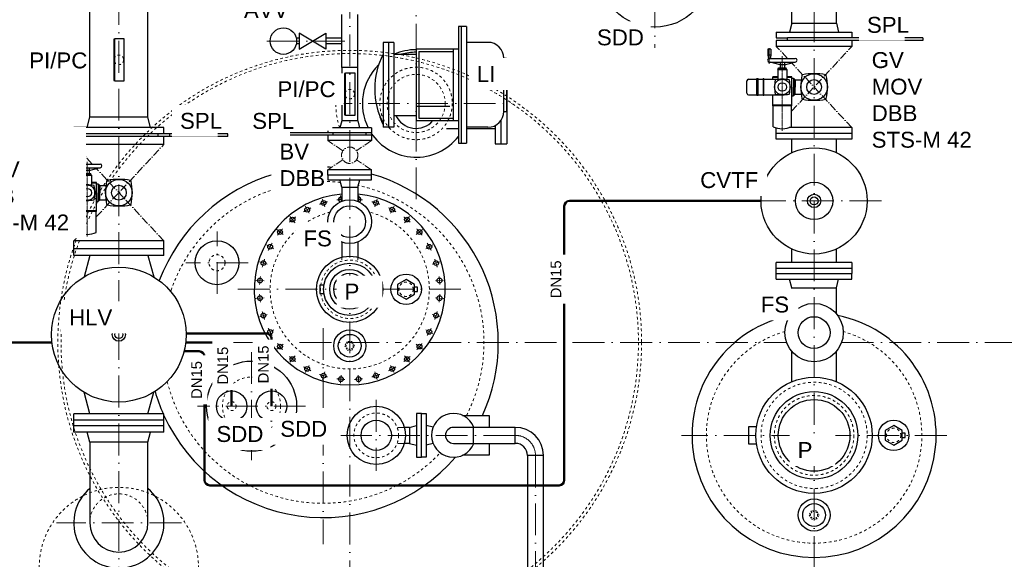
# Model space of a CAD drawing. Header units: millimetres. Extents: x -48448 to 452754, y -13941 to 17062.
# Tile 29 of 256: x -15802 to -12091, y -5550 to -3518. Entities that reach past the tile are written whole.
import ezdxf

# ---------------------------------------------------------------- set-up
doc = ezdxf.new("R2010")
doc.units = ezdxf.units.MM
for name, pattern in [('ACAD_ISO10W100', [18, 12, -3, 0, -3]), ('DASHDOT', [25.4, 12.7, -6.35, 0, -6.35]), ('JIS_02_1.0', [2, 1, -1]), ('STRICHPUNKT', [25.4, 12.7, -6.35, 0, -6.35])]:
    doc.linetypes.add(name, pattern=pattern)
doc.layers.add('0_POL_masch Installation Bestand', color=7, linetype='Continuous')
doc.layers.add('Beschriftung', color=7, linetype='Continuous')
doc.styles.add('LBB3.5M1000', font='isocp.shx', dxfattribs={"height": 3.5})

msp = doc.modelspace()

# ---------------------------------------------------------------- linework, layer by layer
at = {"linetype": 'ACAD_ISO10W100', "lineweight": 18, "ltscale": 10}
for p, q in [((-15428.113, -1796.781), (-15428.113, -7164.129)), ((-13408.113, -1808.795), (-13408.113, -3624.217)), ((-12808.113, -5583.512), (-12808.113, -1808.795)), ((-14558.113, -6935.078), (-14558.113, -1834.336)), ((-14308.113, -4193.991), (-14308.113, -3472.619)), ((-14869.908, -3598.305), (-14576.399, -3598.305)), ((-14668.799, -3833.305), (-13947.427, -3833.305)), ((-14590.679, -4202.653), (-14592.945, -4179.651)), ((-14525.546, -4202.653), (-14523.281, -4179.651)), ((-14711.145, -4247.003), (-14725.631, -4219.901)), ((-14652.349, -4222.649), (-14661.27, -4193.242)), ((-14463.876, -4222.649), (-14454.956, -4193.242)), ((-14405.081, -4247.003), (-14390.595, -4219.901)), ((-12554.113, -4200.306), (-13062.112, -4200.306)), ((-14764.059, -4282.359), (-14783.554, -4258.604)), ((-14352.167, -4282.359), (-14332.671, -4258.604)), ((-15058.113, -4550.686), (-15058.113, -4315.925)), ((-14809.059, -4327.359), (-14832.814, -4307.864)), ((-14307.167, -4327.359), (-14283.412, -4307.864)), ((-14844.415, -4380.274), (-14871.517, -4365.787)), ((-14271.811, -4380.274), (-14244.709, -4365.787)), ((-14940.732, -4433.305), (-15175.494, -4433.305)), ((-14868.769, -4439.069), (-14898.176, -4430.148)), ((-14218.049, -4430.148), (-14247.457, -4439.069)), ((-14881.184, -4501.486), (-14911.767, -4498.473)), ((-14235.041, -4501.486), (-14204.459, -4498.474)), ((-14979.762, -4533.305), (-14136.463, -4533.305)), ((-14881.184, -4565.125), (-14911.767, -4568.137)), ((-14235.041, -4565.125), (-14204.459, -4568.137)), ((-14868.769, -4627.542), (-14898.176, -4636.462)), ((-14247.457, -4627.542), (-14218.049, -4636.462)), ((-14844.415, -4686.337), (-14871.517, -4700.823)), ((-14658.113, -4679.391), (-14658.113, -5493.232)), ((-14271.811, -4686.337), (-14244.709, -4700.823)), ((-16204.522, -4733.305), (-15680.394, -4733.305)), ((-15175.832, -4733.305), (-14857.445, -4733.305)), ((-14809.059, -4739.251), (-14832.814, -4758.747)), ((-14746.879, -4733.305), (-14362.566, -4733.305)), ((-14307.167, -4739.251), (-14283.412, -4758.747)), ((-14258.78, -4733.305), (-12911.703, -4733.305)), ((-12704.522, -4733.305), (-10158.113, -4733.305)), ((-14928.113, -4769.844), (-14928.113, -5176.767)), ((-14764.059, -4784.251), (-14783.554, -4808.006)), ((-14352.167, -4784.251), (-14332.672, -4808.006)), ((-14711.145, -4819.608), (-14725.631, -4846.71)), ((-14405.081, -4819.608), (-14390.595, -4846.71)), ((-14652.349, -4843.961), (-14661.27, -4873.369)), ((-14589.933, -4856.377), (-14592.945, -4886.959)), ((-14526.293, -4856.377), (-14523.281, -4886.959)), ((-14463.876, -4843.961), (-14454.956, -4873.369)), ((-14458.113, -4949.8), (-14458.113, -5216.811)), ((-14724.652, -4973.305), (-15131.574, -4973.305)), ((-13934.113, -5083.305), (-14591.618, -5083.305)), ((-12307.907, -5083.305), (-13308.319, -5083.305)), ((-13858.113, -5159.305), (-13858.113, -7445.226)), ((-15192.531, -5413.305), (-15663.695, -5413.305))]:
    msp.add_line(p, q, dxfattribs=at)
at = {"linetype": 'Continuous', "ltscale": 10}
for p, q in [((-12892.263, -3531.306), (-12892.263, -3331.306)), ((-12723.963, -3531.306), (-12723.963, -3331.306)), ((-14588.263, -3698.305), (-14588.263, -3498.305)), ((-14527.963, -3698.305), (-14527.963, -3498.305)), ((-14118.113, -3543.064), (-14148.113, -3543.064)), ((-14148.113, -3543.064), (-14148.113, -3983.064)), ((-14138.113, -3543.064), (-14138.113, -3983.064)), ((-14118.113, -3543.064), (-14118.113, -3983.064)), ((-12892.263, -3531.306), (-12900.613, -3564.306)), ((-12892.263, -3531.306), (-12723.963, -3531.306)), ((-12723.963, -3531.306), (-12715.613, -3564.306)), ((-12950.613, -3564.306), (-12950.613, -3586.306)), ((-12950.613, -3564.306), (-12665.613, -3564.306)), ((-12950.613, -3586.306), (-12908.112, -3586.306)), ((-12398.113, -3596.306), (-12950.613, -3596.306)), ((-12950.613, -3596.306), (-12950.613, -3618.306)), ((-12908.112, -3596.306), (-12908.112, -3586.306)), ((-12398.113, -3586.306), (-12908.112, -3586.306)), ((-12665.613, -3564.306), (-12665.613, -3586.306)), ((-12665.613, -3596.306), (-12665.613, -3618.306)), ((-12398.113, -3586.306), (-12398.113, -3596.306)), ((-14432.263, -3603.065), (-14432.263, -3679.222)), ((-14392.263, -3603.065), (-14432.263, -3603.065)), ((-14412.263, -3603.065), (-14412.263, -3923.065)), ((-14392.263, -3603.065), (-14392.263, -3923.065)), ((-14308.113, -3628.065), (-14148.113, -3628.065)), ((-14308.113, -3628.065), (-14308.113, -3898.065)), ((-14168.113, -3628.065), (-14168.113, -3898.065)), ((-14037.613, -3603.065), (-14118.113, -3603.065)), ((-12665.613, -3618.306), (-12950.613, -3618.306)), ((-14392.263, -3648.065), (-14308.113, -3648.065)), ((-14298.113, -3638.065), (-14298.113, -3888.065)), ((-14298.113, -3638.065), (-14168.113, -3638.065)), ((-13977.613, -3663.065), (-13967.613, -3663.065)), ((-13977.613, -3863.065), (-13977.613, -3663.065)), ((-13967.613, -3663.065), (-13967.613, -3863.065)), ((-14588.263, -3698.305), (-14588.263, -3898.305)), ((-14527.963, -3898.305), (-14527.963, -3698.305)), ((-14432.263, -3679.222), (-14432.263, -3923.065)), ((-13967.613, -3700.565), (-13966.113, -3700.565)), ((-13966.113, -3700.565), (-13966.113, -3985.565)), ((-15547.845, -3923.305), (-15537.663, -3885.305)), ((-15318.563, -3885.305), (-15537.663, -3885.305)), ((-15308.381, -3923.305), (-15318.563, -3885.305)), ((-14392.263, -3878.065), (-14308.113, -3878.065)), ((-14298.113, -3888.065), (-14168.113, -3888.065)), ((-13977.613, -3863.065), (-13967.613, -3863.065)), ((-15598.113, -3947.305), (-15598.113, -3923.305)), ((-15258.113, -3923.305), (-15598.113, -3923.305)), ((-15258.113, -3947.305), (-15258.113, -3923.305)), ((-14392.263, -3923.065), (-14432.263, -3923.065)), ((-14308.113, -3898.065), (-14148.113, -3898.065)), ((-14193.113, -3927.215), (-14148.113, -3927.215)), ((-14037.613, -3923.065), (-14118.113, -3923.065)), ((-14118.113, -3927.215), (-14009.605, -3927.215)), ((-14010.113, -3916.391), (-14010.113, -3985.565)), ((-13988.113, -3896.973), (-13988.113, -3985.565)), ((-12950.612, -3968.306), (-12950.612, -3925.395)), ((-12665.613, -3924.306), (-12901.478, -3924.306)), ((-12665.613, -3924.306), (-12665.613, -3968.306)), ((-15018.113, -3947.305), (-15598.113, -3947.305)), ((-15598.113, -3987.305), (-15598.113, -3957.305)), ((-15018.113, -3957.305), (-15598.113, -3957.305)), ((-15575.613, -3957.305), (-15575.613, -3947.305)), ((-15280.613, -3957.305), (-15280.613, -3947.305)), ((-15258.113, -3981.305), (-15258.113, -3957.305)), ((-15258.113, -3987.305), (-15258.113, -3957.305)), ((-15235.613, -3957.305), (-15235.613, -3947.305)), ((-15018.113, -3957.305), (-15018.113, -3947.305)), ((-12665.613, -3946.306), (-12950.613, -3946.306)), ((-12665.613, -3968.306), (-12950.612, -3968.306)), ((-12892.263, -4018.871), (-12892.263, -3968.306)), ((-12723.962, -4018.872), (-12723.963, -3968.305)), ((-15258.113, -3987.305), (-15598.113, -3987.305)), ((-14148.113, -3983.064), (-14118.113, -3983.064)), ((-14010.113, -3985.565), (-13966.113, -3985.565)), ((-14475.613, -4083.305), (-14640.613, -4083.305)), ((-14640.613, -4103.305), (-14640.613, -4083.305)), ((-14475.613, -4103.305), (-14475.613, -4083.305)), ((-15258.113, -4351.305), (-15598.113, -4351.305)), ((-15598.113, -4405.305), (-15598.113, -4351.305)), ((-15258.113, -4405.305), (-15258.113, -4351.305)), ((-15258.113, -4381.305), (-15598.113, -4381.305)), ((-15258.113, -4405.305), (-15598.113, -4405.305)), ((-15537.663, -4405.305), (-15559.38, -4486.354)), ((-15318.563, -4405.305), (-15296.846, -4486.354)), ((-12892.263, -4432.306), (-12892.263, -4381.741)), ((-12723.954, -4432.304), (-12723.955, -4381.737)), ((-15537.663, -5002.305), (-15559.38, -4921.256)), ((-15318.563, -5002.305), (-15296.846, -4921.256)), ((-15258.113, -5002.305), (-15598.113, -5002.305)), ((-15598.113, -5071.305), (-15598.113, -5002.305)), ((-15258.113, -5071.305), (-15258.113, -5002.305)), ((-15258.113, -5026.305), (-15598.113, -5026.305)), ((-15258.113, -5047.305), (-15598.113, -5047.305)), ((-15258.113, -5071.305), (-15598.113, -5071.305)), ((-15537.663, -5109.305), (-15547.845, -5071.305)), ((-15318.563, -5109.305), (-15308.381, -5071.305)), ((-15318.563, -5109.305), (-15537.663, -5109.305))]:
    msp.add_line(p, q, dxfattribs=at)
for p, q in [((-15318.563, -3885.305), (-15318.563, -3485.305)), ((-14527.963, -3698.305), (-14588.263, -3698.305)), ((-14475.613, -3925.305), (-14622.541, -3925.305)), ((-14588.263, -3898.305), (-14595.498, -3925.305)), ((-14527.963, -3898.305), (-14588.263, -3898.305)), ((-14527.963, -3898.305), (-14520.728, -3925.305)), ((-14475.613, -3925.305), (-14475.613, -3943.305)), ((-14495.613, -3943.305), (-14795.613, -3943.305)), ((-14795.613, -3953.305), (-14795.613, -3943.305)), ((-14475.613, -3953.305), (-14795.613, -3953.305)), ((-14640.613, -3936.43), (-14640.613, -3943.305)), ((-14640.613, -3953.305), (-14640.613, -3973.305)), ((-14620.613, -3953.305), (-14620.613, -3943.305)), ((-14475.613, -3943.305), (-14495.613, -3943.305)), ((-14495.613, -3953.305), (-14495.613, -3943.305)), ((-14475.613, -3953.305), (-14475.613, -3973.305)), ((-14475.613, -3973.305), (-14640.613, -3973.305)), ((-14588.263, -4148.305), (-14595.613, -4121.305)), ((-14588.263, -4148.305), (-14527.963, -4148.305)), ((-14588.263, -4148.305), (-14588.263, -4201.66)), ((-14527.963, -4148.305), (-14520.613, -4121.305)), ((-14527.963, -4148.305), (-14527.963, -4201.66)), ((-14588.263, -4355.247), (-14588.263, -4412.302)), ((-14527.963, -4355.247), (-14527.963, -4412.302)), ((-14333.113, -5053.155), (-14306.113, -5045.805)), ((-14243.829, -5052.96), (-14270.113, -5045.805)), ((-14333.113, -5053.155), (-14352.325, -5053.155)), ((-14333.113, -5053.155), (-14333.113, -5113.455)), ((-15537.663, -5109.305), (-15537.663, -5413.305)), ((-15318.563, -5413.305), (-15318.563, -5109.305)), ((-14333.113, -5113.463), (-14352.328, -5113.463)), ((-14333.113, -5113.455), (-14306.113, -5120.805)), ((-14243.829, -5113.65), (-14270.113, -5120.805))]:
    msp.add_line(p, q)
at = {"ltscale": 10}
for p, q in [((-14748.113, -3587.655), (-14759.26, -3587.655)), ((-14648.113, -3628.305), (-14748.113, -3568.305)), ((-14748.113, -3628.305), (-14648.113, -3568.305)), ((-14748.113, -3568.305), (-14748.113, -3628.305)), ((-14648.113, -3568.305), (-14648.113, -3628.305)), ((-14588.263, -3587.655), (-14648.113, -3587.655)), ((-14748.113, -3608.955), (-14759.26, -3608.955)), ((-14588.263, -3608.955), (-14648.113, -3608.955))]:
    msp.add_line(p, q, dxfattribs=at)
at = {"linetype": 'ACAD_ISO10W100', "lineweight": 18, "ltscale": 2.5}
for p, q in [((-12908.258, -3663.782), (-12950.613, -3618.306)), ((-12893.074, -3862.527), (-12665.613, -3618.306)), ((-12665.613, -3924.306), (-12893.07, -3680.09)), ((-15528.547, -4061.781), (-15598.113, -3987.305)), ((-15513.074, -4260.263), (-15258.113, -3987.305)), ((-14583.769, -4011.201), (-14640.613, -3973.305)), ((-14475.613, -3973.305), (-14532.457, -4011.201)), ((-15258.113, -4351.305), (-15513.266, -4078.141)), ((-14583.769, -4045.409), (-14640.613, -4083.305)), ((-14475.613, -4083.305), (-14532.457, -4045.409)), ((-15598.113, -4351.305), (-15571.747, -4323.079))]:
    msp.add_line(p, q, dxfattribs=at)
at = {"linetype": 'DASHDOT', "ltscale": 10}
msp.add_line((-14308.113, -3843.065), (-14137.916, -3843.065), dxfattribs=at)
at = {"lineweight": 50}
for p, q in [((-13749.41, -5251.779), (-13749.41, -4220.306)), ((-16060.443, -4733.305), (-15680.394, -4733.305)), ((-15182.017, -4766.677), (-15125.29, -4766.677)), ((-15085.29, -5271.779), (-13769.41, -5271.779))]:
    msp.add_line(p, q, dxfattribs=at)
at = {"linetype": 'JIS_02_1.0', "lineweight": 18, "ltscale": 10}
for p, q in [((-14588.263, -4412.302), (-14588.263, -4427.518)), ((-14527.963, -4412.302), (-14527.963, -4427.518))]:
    msp.add_line(p, q, dxfattribs=at)
at = {"linetype": 'Continuous', "lineweight": -2, "ltscale": 10}
for p, q in [((-12665.613, -4432.306), (-12950.612, -4432.306)), ((-12950.612, -4454.305), (-12950.612, -4432.306)), ((-12665.613, -4432.306), (-12665.613, -4454.305)), ((-12950.613, -4473.305), (-12950.612, -4454.305)), ((-12950.613, -4473.305), (-12665.613, -4473.305)), ((-12950.613, -4495.305), (-12950.613, -4473.305)), ((-12665.613, -4454.305), (-12950.612, -4454.305)), ((-12665.613, -4454.305), (-12665.613, -4473.305)), ((-12665.613, -4495.305), (-12665.613, -4473.305)), ((-12950.613, -4495.305), (-12665.613, -4495.305)), ((-12892.263, -4528.305), (-12900.613, -4495.305)), ((-12723.963, -4528.305), (-12715.613, -4495.305)), ((-12892.263, -4625.462), (-12892.263, -4528.305)), ((-12892.263, -4528.305), (-12723.963, -4528.305)), ((-12723.963, -4625.462), (-12723.963, -4528.305)), ((-12892.263, -4881.118), (-12892.263, -4767.149)), ((-12723.963, -4881.118), (-12723.963, -4767.149)), ((-14091.113, -5053.155), (-14167.113, -5053.155)), ((-14091.113, -5113.455), (-14091.113, -5053.155)), ((-13934.113, -5053.155), (-14091.092, -5053.155)), ((-13934.113, -5113.455), (-13934.113, -5053.155)), ((-14167.113, -5113.455), (-14091.113, -5113.455)), ((-14091.113, -5113.455), (-13934.113, -5113.455)), ((-13827.963, -5159.305), (-13888.263, -5159.305)), ((-13888.263, -5159.305), (-13888.263, -6633.305)), ((-13827.963, -6633.305), (-13827.963, -5159.305))]:
    msp.add_line(p, q, dxfattribs=at)
at = {"linetype": 'JIS_02_1.0', "lineweight": 18, "ltscale": 25}
for p, q in [((-14352.325, -5053.155), (-14379.549, -5053.155)), ((-14352.328, -5113.463), (-14379.552, -5113.463))]:
    msp.add_line(p, q, dxfattribs=at)
at = {"linetype": 'Continuous', "ltscale": 10}
for points in [[(-15443.641, -3591.015), (-15447.468, -3591.015), (-15447.468, -3746.996), (-15443.641, -3746.996)], [(-15443.641, -3589.006), (-15408.885, -3589.006), (-15408.885, -3749.005), (-15443.641, -3749.005)], [(-14573.641, -3720.315), (-14577.468, -3720.315), (-14577.468, -3876.296), (-14573.641, -3876.296)], [(-14573.641, -3718.306), (-14538.885, -3718.306), (-14538.885, -3878.305), (-14573.641, -3878.305)]]:
    msp.add_lwpolyline(points, close=True, dxfattribs=at)
for points in [[(-14640.613, -4121.305), (-14475.613, -4121.305), (-14475.613, -4103.305), (-14640.613, -4103.305)], [(-14345.761, -4570.256), (-14313.761, -4551.781), (-14313.761, -4514.83), (-14345.761, -4496.355), (-14377.761, -4514.83), (-14377.761, -4551.781)], [(-14306.113, -5000.805), (-14306.113, -5165.805), (-14288.113, -5165.805), (-14288.113, -5000.805)], [(-14270.113, -5000.805), (-14270.113, -5165.805), (-14288.113, -5165.805), (-14288.113, -5000.805)], [(-12508.113, -5120.256), (-12476.113, -5101.781), (-12476.113, -5064.83), (-12508.113, -5046.355), (-12540.113, -5064.83), (-12540.113, -5101.781)]]:
    msp.add_lwpolyline(points, close=True)
for points in [[(-14655.282, -4517.17), (-14670.545, -4517.17), (-14670.545, -4549.441), (-14655.282, -4549.441)], [(-14313.761, -4541.503), (-14302.465, -4541.503), (-14302.465, -4525.107), (-14313.761, -4525.107)], [(-13024.722, -5051.035), (-13055.383, -5051.035), (-13055.383, -5115.576), (-13024.722, -5115.576)], [(-12476.113, -5091.503), (-12464.817, -5091.503), (-12464.817, -5075.107), (-12476.113, -5075.107)]]:
    msp.add_lwpolyline(points)
at = {"lineweight": 50}
for points in [[(-14853.113, -4973.305), (-14853.113, -4719.584, 0.41610502), (-14873.242, -4699.584), (-14927.382, -4699.933), (-15174.142, -4699.933)], [(-15003.113, -4973.305), (-15003.113, -4753.305, 0.41421356), (-15023.113, -4733.305), (-15175.832, -4733.305)]]:
    msp.add_lwpolyline(points, format="xyb", dxfattribs=at)
at = {"linetype": 'JIS_02_1.0', "lineweight": 18, "ltscale": 5}
for points in [[(-14576.588, -4745.954), (-14567.35, -4761.954), (-14548.875, -4761.954), (-14539.638, -4745.954), (-14548.875, -4729.954), (-14567.35, -4729.954)], [(-12826.588, -5383.305), (-12817.35, -5399.305), (-12798.875, -5399.305), (-12789.638, -5383.305), (-12798.875, -5367.305), (-12817.35, -5367.305)]]:
    msp.add_lwpolyline(points, close=True, dxfattribs=at)
at = {"linetype": 'Continuous', "lineweight": -2, "ltscale": 10}
for points in [[(-14132.744, -5008.305), (-14032.113, -5008.305), (-14032.113, -5053.155)], [(-14032.113, -5113.455), (-14032.113, -5158.305), (-14132.744, -5158.305)]]:
    msp.add_lwpolyline(points, dxfattribs=at)
for centre, radius in [((-13408.737, -3333.305), 212.5), ((-14718.388, -4233.452), 9), ((-14656.81, -4207.946), 9), ((-14558.113, -4278.454), 82.5), ((-14558.113, -4278.454), 60), ((-14459.416, -4207.946), 9), ((-14397.838, -4233.452), 9), ((-14773.807, -4270.482), 9), ((-14342.419, -4270.482), 9), ((-14820.936, -4317.612), 9), ((-14295.289, -4317.612), 9), ((-15058.113, -4433.305), 82.5), ((-14857.966, -4373.03), 9), ((-14258.26, -4373.03), 9), ((-14558.113, -4533.305), 124.703), ((-15428.113, -4703.805), 254), ((-14883.473, -4434.609), 9), ((-14558.113, -4533.305), 98.5), ((-14232.753, -4434.609), 9), ((-14558.41, -4533.305), 75), ((-14558.113, -4533.305), 60.297), ((-14345.761, -4533.305), 57.5), ((-14896.476, -4499.98), 9), ((-14219.75, -4499.98), 9), ((-14896.476, -4566.631), 9), ((-14219.75, -4566.631), 9), ((-14883.473, -4632.002), 9), ((-14232.753, -4632.002), 9), ((-14857.966, -4693.58), 9), ((-14558.113, -4745.954), 60.313), ((-14558.113, -4745.954), 43.019), ((-14258.26, -4693.58), 9), ((-14820.936, -4748.999), 9), ((-14295.289, -4748.999), 9), ((-14928.113, -4973.305), 170), ((-14773.807, -4796.129), 9), ((-14342.419, -4796.129), 9), ((-14718.388, -4833.159), 9), ((-14656.81, -4858.665), 9), ((-14459.416, -4858.665), 9), ((-14397.838, -4833.159), 9), ((-14591.439, -4871.668), 9), ((-14524.787, -4871.668), 9), ((-12808.113, -5083.305), 219), ((-15003.113, -4973.305), 57.499), ((-14853.113, -4973.305), 57.499), ((-12808.113, -5083.305), 165), ((-12808.113, -5083.305), 135), ((-14458.113, -5083.305), 110), ((-14458.113, -5083.305), 57.15), ((-12508.113, -5083.305), 57.5), ((-12808.113, -5383.305), 60.313), ((-12808.113, -5383.305), 43.019)]:
    msp.add_circle(centre, radius)
at = {"ltscale": 10}
msp.add_circle((-14808.113, -3598.305), 50, dxfattribs=at)
at = {"color": 253, "linetype": 'JIS_02_1.0', "lineweight": 18, "ltscale": 10}
for radius in [1100, 1088]:
    msp.add_circle((-14558.113, -4733.305), radius, dxfattribs=at)
at = {"linetype": 'JIS_02_1.0', "lineweight": 18, "ltscale": 10}
for centre, radius in [((-15428.113, -3669.006), 18), ((-14308.113, -3833.305), 136.5), ((-14308.113, -3833.305), 109.55), ((-14558.113, -3798.305), 18), ((-15058.113, -4433.305), 30.15), ((-14558.113, -4533.305), 110), ((-14345.761, -4533.305), 26.9), ((-14928.113, -4973.305), 109.55), ((-12808.113, -5083.305), 200), ((-12808.113, -5083.305), 150), ((-15003.113, -4973.305), 16.85), ((-14853.113, -4973.305), 16.85), ((-14458.113, -5083.305), 84.15), ((-12508.113, -5083.305), 26.9), ((-15428.113, -5579.305), 300)]:
    msp.add_circle(centre, radius, dxfattribs=at)
at = {"linetype": 'Continuous', "ltscale": 10}
for centre, radius in [((-12808.113, -4200.306), 199.999), ((-12808.113, -4200.306), 70.373), ((-12808.113, -4200.306), 25), ((-12808.113, -4200.306), 15), ((-15428.113, -4703.805), 25), ((-15428.113, -4703.805), 15)]:
    msp.add_circle(centre, radius, dxfattribs=at)
at = {"linetype": 'Continuous', "lineweight": -2, "ltscale": 10}
for radius in [110, 60]:
    msp.add_circle((-12808.113, -4696.305), radius, dxfattribs=at)
at = {"linetype": 'JIS_02_1.0', "lineweight": 18, "ltscale": 5}
for centre in [(-14558.113, -4745.954), (-12808.113, -5383.305)]:
    msp.add_circle(centre, 13.45, dxfattribs=at)
for centre, radius, start, end in [((-14308.113, -3833.305), 202.5, 90, 113.827072), ((-14182.935, -3778.065), 281.184, 152.462408, 207.537589), ((-14308.113, -3833.305), 202.5, 134.235256, 207.021254), ((-14308.113, -3843.065), 84.15, 204.577514, 319.186814), ((-14308.113, -3833.305), 202.5, 212.902418, 322.19705), ((-14658.113, -4733.305), 660, 87.274784, 88.621731), ((-14658.113, -4733.305), 660, 105.828852, 159.354139), ((-14658.113, -4733.305), 660, 335.375682, 73.947672), ((-14558.113, -4533.305), 360, 94.804149, 85.195851), ((-14591.439, -4194.943), 9, 69.337186, 258.892118), ((-14524.787, -4194.943), 9, 281.107746, 110.663071), ((-12808.113, -5083.305), 460, 101.191939, 78.808061), ((-14658.113, -4733.305), 660, 196.257811, 204.052638), ((-14658.113, -4733.305), 660, 204.619977, 319.100567), ((-15428.113, -5413.305), 170, 130.121586, 49.878414), ((-15428.113, -5413.305), 109.55, 180, 0)]:
    msp.add_arc(centre, radius, start, end)
at = {"linetype": 'Continuous', "ltscale": 10}
for centre, radius, start, end in [((-14037.613, -3663.065), 60, 0, 90), ((-14308.113, -3843.065), 202.5, 90, 105.642472), ((-14308.113, -3843.065), 142.5, 192.134669, 209.398333), ((-14037.613, -3863.065), 60, 270, 0)]:
    msp.add_arc(centre, radius, start, end, dxfattribs=at)
at = {"linetype": 'JIS_02_1.0', "lineweight": 18, "ltscale": 10}
for centre, radius, start, end in [((-14308.113, -3833.305), 302.5, 157.837199, 197.705964), ((-14658.113, -4733.305), 606, 107.281736, 161.528818), ((-14658.113, -4733.305), 606, 83.834236, 88.577925), ((-14658.113, -4733.305), 606, 333.012546, 77.427495), ((-14558.113, -4533.305), 300, 104.345503, 75.654497), ((-12808.113, -5083.305), 406, 105.710175, 74.289825), ((-14658.113, -4733.305), 606, 194.083132, 316.697037), ((-15428.113, -5413.305), 109.55, 0, 180)]:
    msp.add_arc(centre, radius, start, end, dxfattribs=at)
at = {"linetype": 'ACAD_ISO10W100', "lineweight": 18, "ltscale": 10}
for centre, radius, start, end in [((-14558.113, -4533.305), 340, 115.535467, 120.714521), ((-14558.113, -4533.305), 340, 104.285467, 109.464521), ((-14558.113, -4533.305), 340, 95.08747, 98.214521), ((-14558.113, -4533.305), 340, 81.785467, 84.91253), ((-14558.113, -4533.305), 340, 70.535467, 75.714521), ((-14558.113, -4533.305), 340, 59.285467, 64.464521), ((-14558.113, -4533.305), 340, 126.785467, 131.964521), ((-14558.113, -4533.305), 340, 48.035467, 53.214521), ((-14558.113, -4533.305), 340, 138.035467, 143.214521), ((-14558.113, -4533.305), 340, 36.785467, 41.964521), ((-14558.113, -4533.305), 340, 149.285467, 154.464521), ((-14558.113, -4533.305), 340, 25.535467, 30.714521), ((-14558.113, -4533.305), 340, 160.535467, 165.714521), ((-14558.113, -4533.305), 340, 14.285467, 19.464521), ((-14558.113, -4533.305), 340, 171.785467, 176.964521), ((-14558.113, -4533.305), 340, 3.035467, 8.214521), ((-14558.113, -4533.305), 340, 183.035467, 188.214521), ((-14558.113, -4533.305), 340, 351.785467, 356.964521), ((-14558.113, -4533.305), 340, 194.285467, 199.464521), ((-14558.113, -4533.305), 340, 340.535467, 345.714521), ((-14558.113, -4533.305), 340, 205.535467, 210.714521), ((-14558.113, -4533.305), 340, 329.285467, 334.464521), ((-14558.113, -4533.305), 340, 216.785467, 221.964521), ((-14558.113, -4533.305), 340, 318.035467, 323.214521), ((-14558.113, -4533.305), 340, 228.035467, 233.214521), ((-14558.113, -4533.305), 340, 306.785467, 311.964521), ((-14558.113, -4533.305), 340, 239.285467, 244.464521), ((-14558.113, -4533.305), 340, 250.535467, 255.714521), ((-14558.113, -4533.305), 340, 284.285467, 289.464521), ((-14558.113, -4533.305), 340, 295.535467, 300.714521), ((-14558.113, -4533.305), 340, 261.785467, 266.964521), ((-14558.113, -4533.305), 340, 273.035467, 278.214521), ((-13934.113, -5159.305), 76, 0, 90)]:
    msp.add_arc(centre, radius, start, end, dxfattribs=at)
at = {"lineweight": 50}
for centre, start, end in [((-13729.41, -4220.306), 90.000006, 180), ((-15125.29, -4786.677), 0, 90), ((-15085.29, -5251.779), 180, 270), ((-13769.41, -5251.779), 270, 0)]:
    msp.add_arc(centre, 20, start, end, dxfattribs=at)
at = {"linetype": 'Continuous', "lineweight": -2, "ltscale": 10}
for centre, radius, start, end in [((-14167.113, -5083.305), 82.5, 21.435559, 338.564441), ((-14167.113, -5083.305), 30.15, 90, 270), ((-13934.113, -5159.305), 106.15, 0, 90), ((-13934.113, -5159.305), 45.85, 0, 90)]:
    msp.add_arc(centre, radius, start, end, dxfattribs=at)
at = {"layer": '0_POL_masch Installation Bestand'}
for p, q in [((-12971.349, -3628.684), (-12982.491, -3628.684)), ((-12982.491, -3628.684), (-12982.491, -3650.969)), ((-12971.349, -3628.684), (-12971.349, -3650.969)), ((-12982.491, -3650.969), (-12980.232, -3663.782)), ((-12971.349, -3650.969), (-12982.491, -3650.969)), ((-12973.608, -3663.782), (-12980.232, -3663.782)), ((-12976.92, -3663.782), (-12878.867, -3663.782)), ((-12971.349, -3650.969), (-12973.608, -3663.782)), ((-12976.92, -3677.153), (-12878.867, -3677.153)), ((-12936.25, -3687.181), (-12973.676, -3677.153)), ((-12944.607, -3705.009), (-12941.821, -3702.224)), ((-12944.607, -3705.009), (-12911.18, -3705.009)), ((-12944.607, -3705.009), (-12944.607, -3742.058)), ((-12941.821, -3699.438), (-12913.965, -3699.438)), ((-12941.821, -3702.224), (-12941.821, -3699.438)), ((-12941.821, -3702.224), (-12913.965, -3702.224)), ((-12936.25, -3677.153), (-12936.25, -3687.181)), ((-12919.537, -3687.181), (-12936.25, -3687.181)), ((-12936.25, -3688.296), (-12936.25, -3699.438)), ((-12919.537, -3688.296), (-12936.25, -3688.296)), ((-12933.465, -3687.181), (-12933.465, -3688.296)), ((-12922.322, -3687.181), (-12922.322, -3688.296)), ((-12919.537, -3677.153), (-12919.537, -3687.181)), ((-12919.537, -3687.181), (-12882.111, -3677.153)), ((-12919.537, -3688.296), (-12919.537, -3699.438)), ((-12913.965, -3702.224), (-12913.965, -3699.438)), ((-12911.18, -3705.009), (-12913.965, -3702.224)), ((-12911.18, -3705.009), (-12911.18, -3743.065)), ((-13061.045, -3794.984), (-13061.045, -3747.629)), ((-13055.474, -3742.058), (-13024.089, -3742.058)), ((-13024.089, -3803.341), (-13024.089, -3739.272)), ((-13024.089, -3739.272), (-13018.518, -3739.272)), ((-13021.304, -3739.272), (-13021.304, -3803.341)), ((-13018.518, -3803.341), (-13018.518, -3739.272)), ((-13018.518, -3742.058), (-12999.961, -3742.058)), ((-12999.961, -3739.272), (-12997.175, -3739.272)), ((-12999.961, -3739.272), (-12999.961, -3803.341)), ((-12997.175, -3803.341), (-12997.175, -3739.272)), ((-12997.175, -3742.058), (-12927.893, -3742.058)), ((-12963.549, -3742.058), (-12963.549, -3733.422)), ((-12944.607, -3733.422), (-12963.549, -3733.422)), ((-12944.607, -3735.094), (-12963.549, -3735.094)), ((-12892.238, -3733.422), (-12911.18, -3733.422)), ((-12892.238, -3735.094), (-12911.18, -3735.094)), ((-12892.238, -3842.268), (-12892.238, -3733.422)), ((-12892.238, -3737.879), (-12886.11, -3737.879)), ((-12886.11, -3737.879), (-12886.11, -3771.306)), ((-12886.11, -3740.665), (-12883.324, -3740.665)), ((-12883.324, -3740.665), (-12883.324, -3771.306)), ((-12883.324, -3740.665), (-12879.385, -3744.604)), ((-12879.385, -3744.604), (-12879.385, -3771.306)), ((-12879.385, -3744.604), (-12856.755, -3744.604)), ((-12886.11, -3804.734), (-12886.11, -3771.306)), ((-12883.324, -3801.948), (-12883.324, -3771.306)), ((-12879.385, -3798.009), (-12879.385, -3771.306)), ((-13055.474, -3800.555), (-13024.089, -3800.555)), ((-13018.518, -3803.341), (-13024.089, -3803.341)), ((-13018.518, -3800.555), (-12999.961, -3800.555)), ((-12997.175, -3803.341), (-12999.961, -3803.341)), ((-12997.175, -3800.555), (-12927.893, -3800.555)), ((-12963.549, -3842.268), (-12963.549, -3800.555)), ((-12892.238, -3804.734), (-12886.11, -3804.734)), ((-12886.11, -3801.948), (-12883.324, -3801.948)), ((-12883.324, -3801.948), (-12879.385, -3798.009)), ((-12879.385, -3798.009), (-12856.755, -3798.009)), ((-12892.238, -3839.482), (-12963.549, -3839.482)), ((-12892.238, -3842.268), (-12963.549, -3842.268)), ((-12962.713, -3921.141), (-12962.713, -3842.268)), ((-12893.074, -3921.141), (-12893.074, -3842.268)), ((-15591.349, -4026.683), (-15602.491, -4026.683)), ((-15602.491, -4026.683), (-15602.491, -4048.968)), ((-15591.349, -4026.683), (-15591.349, -4048.968)), ((-15602.491, -4048.968), (-15600.232, -4061.781)), ((-15591.349, -4048.968), (-15602.491, -4048.968)), ((-15593.608, -4061.781), (-15600.232, -4061.781)), ((-15596.92, -4061.781), (-15498.867, -4061.781)), ((-15596.92, -4075.152), (-15498.867, -4075.152)), ((-15556.25, -4085.18), (-15593.676, -4075.152)), ((-15591.349, -4048.968), (-15593.608, -4061.781)), ((-15556.25, -4075.152), (-15556.25, -4085.18)), ((-15539.537, -4075.152), (-15539.537, -4085.18)), ((-15539.537, -4085.18), (-15502.111, -4075.152)), ((-15564.607, -4103.008), (-15561.821, -4100.223)), ((-15564.607, -4103.008), (-15531.18, -4103.008)), ((-15564.607, -4103.008), (-15564.607, -4140.057)), ((-15561.821, -4097.437), (-15533.965, -4097.437)), ((-15561.821, -4100.223), (-15561.821, -4097.437)), ((-15561.821, -4100.223), (-15533.965, -4100.223)), ((-15539.537, -4085.18), (-15556.25, -4085.18)), ((-15556.25, -4086.295), (-15556.25, -4097.437)), ((-15539.537, -4086.295), (-15556.25, -4086.295)), ((-15553.465, -4085.18), (-15553.465, -4086.295)), ((-15542.322, -4085.18), (-15542.322, -4086.295)), ((-15539.537, -4086.295), (-15539.537, -4097.437)), ((-15533.965, -4100.223), (-15533.965, -4097.437)), ((-15531.18, -4103.008), (-15533.965, -4100.223)), ((-15531.18, -4103.008), (-15531.18, -4141.064)), ((-15681.045, -4192.983), (-15681.045, -4145.628)), ((-15675.474, -4140.057), (-15644.089, -4140.057)), ((-15644.089, -4201.34), (-15644.089, -4137.271)), ((-15644.089, -4137.271), (-15638.518, -4137.271)), ((-15641.304, -4137.271), (-15641.304, -4201.34)), ((-15638.518, -4201.34), (-15638.518, -4137.271)), ((-15638.518, -4140.057), (-15619.961, -4140.057)), ((-15619.961, -4137.271), (-15617.175, -4137.271)), ((-15619.961, -4137.271), (-15619.961, -4201.34)), ((-15617.175, -4201.34), (-15617.175, -4137.271)), ((-15617.175, -4140.057), (-15547.893, -4140.057)), ((-15583.549, -4140.057), (-15583.549, -4131.421)), ((-15564.607, -4131.421), (-15583.549, -4131.421)), ((-15564.607, -4133.093), (-15583.549, -4133.093)), ((-15512.238, -4131.421), (-15531.18, -4131.421)), ((-15512.238, -4133.093), (-15531.18, -4133.093)), ((-15512.238, -4240.267), (-15512.238, -4131.421)), ((-15512.238, -4135.878), (-15506.11, -4135.878)), ((-15506.11, -4135.878), (-15506.11, -4169.305)), ((-15506.11, -4138.664), (-15503.324, -4138.664)), ((-15503.324, -4138.664), (-15503.324, -4169.305)), ((-15503.324, -4138.664), (-15499.385, -4142.603)), ((-15499.385, -4142.603), (-15499.385, -4169.305)), ((-15499.385, -4142.603), (-15476.755, -4142.603)), ((-15506.11, -4202.733), (-15506.11, -4169.305)), ((-15503.324, -4199.947), (-15503.324, -4169.305)), ((-15499.385, -4196.008), (-15499.385, -4169.305)), ((-15675.474, -4198.554), (-15644.089, -4198.554)), ((-15638.518, -4201.34), (-15644.089, -4201.34)), ((-15638.518, -4198.554), (-15619.961, -4198.554)), ((-15617.175, -4201.34), (-15619.961, -4201.34)), ((-15617.175, -4198.554), (-15547.893, -4198.554)), ((-15583.549, -4240.267), (-15583.549, -4198.554)), ((-15512.238, -4202.733), (-15506.11, -4202.733)), ((-15506.11, -4199.947), (-15503.324, -4199.947)), ((-15503.324, -4199.947), (-15499.385, -4196.008)), ((-15499.385, -4196.008), (-15476.755, -4196.008)), ((-15512.238, -4237.481), (-15583.549, -4237.481)), ((-15512.238, -4240.267), (-15583.549, -4240.267)), ((-15582.713, -4319.14), (-15582.713, -4240.267)), ((-15513.074, -4319.14), (-15513.074, -4240.267))]:
    msp.add_line(p, q, dxfattribs=at)
at = {"layer": '0_POL_masch Installation Bestand', "linetype": 'STRICHPUNKT', "lineweight": 18, "ltscale": 0.1}
for p, q in [((-12976.92, -3683.754), (-12976.92, -3625.206)), ((-12927.893, -3655.404), (-12927.893, -3936.646)), ((-12976.92, -3677.153), (-12978.94, -3680.652)), ((-12976.92, -3677.153), (-12974.9, -3680.652)), ((-15596.92, -4081.753), (-15596.92, -4023.205)), ((-15596.92, -4075.152), (-15598.94, -4078.651)), ((-15596.92, -4075.152), (-15594.9, -4078.651)), ((-15547.893, -4053.403), (-15547.893, -4334.645))]:
    msp.add_line(p, q, dxfattribs=at)
at = {"layer": '0_POL_masch Installation Bestand'}
for centre, radius in [((-12927.893, -3771.306), 29.249), ((-12808.113, -3771.306), 50.141), ((-12808.113, -3771.306), 27.856), ((-12927.893, -3771.306), 16.249), ((-15547.893, -4169.305), 29.249), ((-15547.893, -4169.305), 16.249), ((-15428.113, -4169.305), 50.141), ((-15428.113, -4169.305), 27.856)]:
    msp.add_circle(centre, radius, dxfattribs=at)
for centre, radius, start, end in [((-12976.92, -3670.468), 6.685, 90, 270), ((-12878.867, -3670.468), 6.685, 270, 90), ((-13055.474, -3747.629), 5.571, 90, 180), ((-12817.946, -3771.306), 139.197, 169.41081, 190.589198), ((-12953.174, -3746.025), 1.625, 100.589196, 169.41081), ((-12927.893, -3881.254), 139.197, 79.410809, 100.589196), ((-12902.612, -3746.025), 1.625, 10.589195, 79.410809), ((-13037.841, -3771.306), 139.197, 349.410808, 10.589195), ((-12619.631, -3771.306), 238.623, 169.41081, 190.589198), ((-12851.452, -3727.968), 2.786, 100.589196, 169.41081), ((-12808.113, -3959.788), 238.623, 79.410809, 100.589196), ((-12764.774, -3727.968), 2.786, 10.589195, 79.410809), ((-12996.595, -3771.306), 238.623, 349.410808, 10.589195), ((-13055.474, -3794.984), 5.571, 180, 270), ((-12953.174, -3796.587), 1.625, 190.589198, 259.410811), ((-12927.893, -3661.359), 139.197, 259.410811, 280.589198), ((-12902.612, -3796.587), 1.625, 280.589198, 349.410808), ((-12851.452, -3814.645), 2.786, 190.589198, 259.410811), ((-12808.113, -3582.824), 238.623, 259.410811, 280.589198), ((-12764.774, -3814.645), 2.786, 280.589198, 349.410808), ((-12927.893, -3841.421), 86.993, 246.405441, 293.594559), ((-15596.92, -4068.467), 6.685, 90, 270), ((-15498.867, -4068.467), 6.685, 270, 90), ((-15675.474, -4145.628), 5.571, 90, 180), ((-15437.946, -4169.305), 139.197, 169.41081, 190.589198), ((-15573.174, -4144.024), 1.625, 100.589196, 169.41081), ((-15547.893, -4279.253), 139.197, 79.410809, 100.589196), ((-15522.612, -4144.024), 1.625, 10.589195, 79.410809), ((-15657.841, -4169.305), 139.197, 349.410808, 10.589195), ((-15239.631, -4169.305), 238.623, 169.41081, 190.589198), ((-15471.452, -4125.967), 2.786, 100.589196, 169.41081), ((-15428.113, -4357.787), 238.623, 79.410809, 100.589196), ((-15384.774, -4125.967), 2.786, 10.589195, 79.410809), ((-15616.595, -4169.305), 238.623, 349.410808, 10.589195), ((-15675.474, -4192.983), 5.571, 180, 270), ((-15573.174, -4194.586), 1.625, 190.589198, 259.410811), ((-15547.893, -4059.358), 139.197, 259.410811, 280.589198), ((-15522.612, -4194.586), 1.625, 280.589198, 349.410808), ((-15471.452, -4212.644), 2.786, 190.589198, 259.410811), ((-15428.113, -3980.823), 238.623, 259.410811, 280.589198), ((-15384.774, -4212.644), 2.786, 280.589198, 349.410808), ((-15547.893, -4239.42), 86.993, 246.405441, 293.594559)]:
    msp.add_arc(centre, radius, start, end, dxfattribs=at)

# ---------------------------------------------------------------- next in the draw order: texts
at = {"layer": 'Beschriftung', "color": 1, "char_height": 60, "attachment_point": 1, "style": 'LBB3.5M1000', "bg_fill": 2}
for s, insert, width in [('{\\fArial|b0|i0|c0|p34;\\C256;AVV}', (-14956.91, -3451.878), 219.13903), ('{\\fArial|b0|i0|c0|p34;\\C256;SPL}', (-12608.866, -3507.245), 111.95845), ('{\\fArial|b0|i0|c0|p34;\\C256;SDD}', (-13626.46, -3554.339), 172.60266), ('{\\fArial|b0|i0|c0|p34;\\C256;PI/PC}', (-15765.852, -3641.171), 219.13903), ('{\\fArial|b0|i0|c0|p34;\\C256;LI}', (-14079.134, -3692.652), 111.95845), ('{\\fArial|b0|i0|c0|p34;\\C256;SPL}', (-15197.657, -3868.793), 111.95845), ('{\\fArial|b0|i0|c0|p34;\\C256;SPL}', (-14925.684, -3869.002), 111.95845), ('{\\fArial|b0|i0|c0|p34;\\C256;CVTF}', (-13237.344, -4091.904), 221.75514), ('{\\fArial|b0|i0|c0|p34;\\C256;FS}', (-14732.484, -4311.556), 111.95845), ('{\\fArial|b0|i0|c0|p34;\\C256;P}', (-14577.631, -4511.817), 111.95845), ('{\\fArial|b0|i0|c0|p34;\\C256;FS}', (-13009.093, -4560.592), 111.95845), ('{\\fArial|b0|i0|c0|p34;\\C256;HLV}', (-15615.976, -4609.074), 221.75514), ('{\\fArial|b0|i0|c0|p34;\\C256;SDD}', (-15060.476, -5048.248), 172.60266), ('{\\fArial|b0|i0|c0|p34;\\C256;P}', (-12870.277, -5108.664), 111.95845)]:
    msp.add_mtext(s, dxfattribs=dict(at, insert=insert, width=width))
at = {"layer": 'Beschriftung', "char_height": 40, "width": 144.48459, "attachment_point": 1, "rotation": 90, "style": 'LBB3.5M1000', "bg_fill": 2}
for insert in [(-13801.041, -4567.285), (-15056.475, -4892.415), (-14903.748, -4887.594)]:
    msp.add_mtext('{\\fArial|b0|i0|c0|p34;DN15}', dxfattribs=dict(at, insert=insert))

# ---------------------------------------------------------------- next in the draw order: linework, layer by layer
msp.add_line((-15537.663, -3885.305), (-15537.663, -3485.305))
at = {"lineweight": 50}
for p, q in [((-13729.41, -4200.306), (-13008.112, -4200.306)), ((-15105.29, -4786.677), (-15105.29, -5251.779))]:
    msp.add_line(p, q, dxfattribs=at)

# ---------------------------------------------------------------- next in the draw order: texts
at = {"layer": 'Beschriftung', "color": 1, "char_height": 60, "attachment_point": 1, "style": 'LBB3.5M1000', "bg_fill": 2}
for s, insert, width in [('{\\fArial|b0|i0|c0|p34;\\C256;GV\\PMOV\\PDBB\\PSTS-M 42}', (-12591.082, -3639.873), 410.51138), ('{\\fArial|b0|i0|c0|p34;\\C256;PI/PC}', (-14830.399, -3749.438), 219.13903), ('{\\fArial|b0|i0|c0|p34;\\C256;SDD}', (-14820, -5028.78), 172.60266)]:
    msp.add_mtext(s, dxfattribs=dict(at, insert=insert, width=width))
at = {"layer": 'Beschriftung', "insert": (-14823.238, -3984.414), "char_height": 60, "width": 111.95845, "attachment_point": 1, "style": 'LBB3.5M1000', "bg_fill": 2}
msp.add_mtext('{\\fArial|b0|i0|c0|p34;BV\\PDBB}', dxfattribs=at)

# ---------------------------------------------------------------- next in the draw order: texts
at = {"layer": 'Beschriftung', "insert": (-37990.525, -4143.164), "char_height": 150, "width": 1682.94636, "attachment_point": 1, "style": 'LBB3.5M1000', "bg_fill": 2}
msp.add_mtext('\\pi387.94;{\\fArial|b1|i0|c0|p34;SECTION\\L\\P\\pi383.65;\\fArial|b1|i1|c0|p34;\\lSCHNITT}', dxfattribs=at)
at = {"layer": 'Beschriftung', "insert": (-15155.345, -4946.253), "char_height": 40, "width": 144.48459, "attachment_point": 1, "rotation": 90, "style": 'LBB3.5M1000', "bg_fill": 2}
msp.add_mtext('{\\fArial|b0|i0|c0|p34;DN15}', dxfattribs=at)

# ---------------------------------------------------------------- next in the draw order: linework, layer by layer
at = {"linetype": 'ACAD_ISO10W100', "lineweight": 18, "ltscale": 2.5}
msp.add_circle((-14558.113, -4028.305), 30.835, dxfattribs=at)

# ---------------------------------------------------------------- next in the draw order: texts
at = {"layer": 'Beschriftung', "color": 1, "insert": (-15992.936, -3951.447), "char_height": 60, "width": 410.51138, "attachment_point": 1, "style": 'LBB3.5M1000', "bg_fill": 2}
msp.add_mtext('{\\fArial|b0|i0|c0|p34;\\C256;GV\\PMOV\\PDBB\\PSTS-M 42}', dxfattribs=at)

doc.saveas('drawing.dxf')
